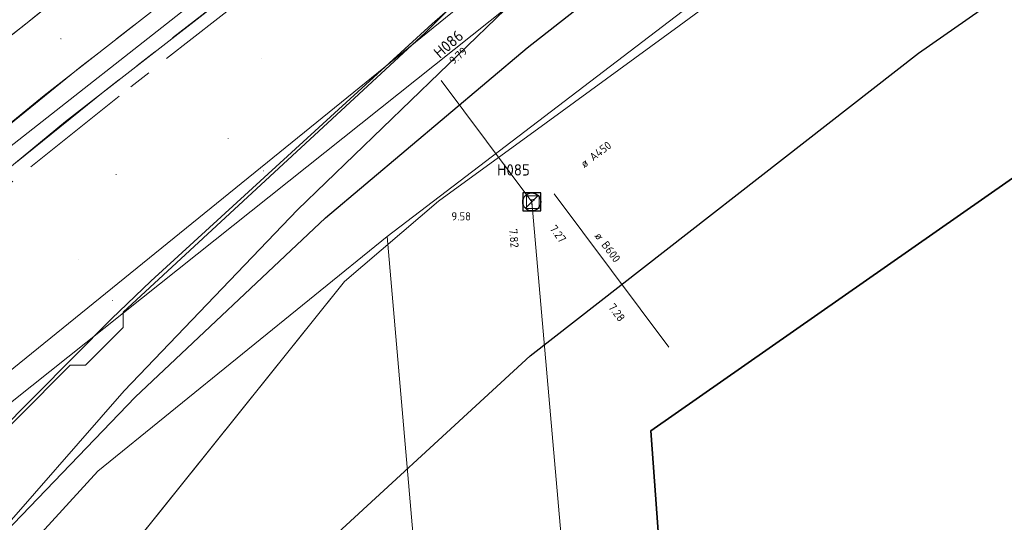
# Model space of a CAD drawing. Header units: metres. Extents: x 163628 to 167855, y 402678 to 405435.
# Tile 73 of 256: x 164198 to 164241, y 403246 to 403268. Entities that reach past the tile are written whole.
import ezdxf
from ezdxf.enums import TextEntityAlignment as Align

# ---------------------------------------------------------------- set-up
doc = ezdxf.new("R2010")
doc.units = ezdxf.units.M
doc.linetypes.add('X-CA190022.004-UO-DTM inmeting$0$AM-AS', pattern=[16, 10, -2, 2, -2])
doc.layers.get('0').update_dxf_attribs({"lineweight": 25})
for name, color, linetype, lineweight in [('X-CA190022.004-UO-BGT_Ondergrond$0$GE_201_SHDHek_Lijn_GEM', 253, 'X-CA190022.004-UO-BGT_Ondergrond$0$Hekwerk', 9), ('X-CA190022.004-UO-BGT_Ondergrond$0$GE_251_SPRTrein_as_Lijn_GEM', 253, 'Continuous', 9), ('X-CA190022.004-UO-BGT_Ondergrond$0$GE_401_OTDErf_Vlak_GEM', 253, 'Continuous', 9), ('X-CA190022.004-UO-BGT_Ondergrond$0$GE_421_OTDHalfverhard_gravel_Vlak_GEM', 253, 'Continuous', 9), ('X-CA190022.004-UO-BGT_Ondergrond$0$GE_601_PNDgrondvlakpand_Vlak_MV_GEM', 34, 'Continuous', 35), ('X-CA190022.004-UO-BGT_Ondergrond$0$GE_885_PutInspectieofRioolput_Punt_GEM', 253, 'Continuous', 9), ('X-CA190022.004-UO-BGT_Ondergrond$0$N-WE-RI-PUT_INSPECTIE-S', 253, 'Continuous', 9), ('X-CA190022.004-UO-DTM inmeting$0$B-WE-AM-AS_DWARSLIGGER-G', 246, 'X-CA190022.004-UO-DTM inmeting$0$AM-AS', 0), ('X-CA190022.004-UO-DTM inmeting$0$B-WE-AM-AS_SPOOR-G', 246, 'X-CA190022.004-UO-DTM inmeting$0$AM-AS', 0), ('X-CA190022.004-UO-DTM inmeting$0$B-WE-OG-HOOGTEPUNT-S', 246, 'Continuous', 0), ('X-CA190022.004-UO-KAD_Percelen$0$B-WE-KG-GRENS_PERCEEL-GV', 150, 'Continuous', 9), ('X-CA190022.004-UO-WHM_Riolering gemeente - drukleidingen_v0.1$0$Riool_onder_druk_asbestcement_leidingen_450_hgml', 214, 'X-CA190022.004-UO-WHM_Riolering gemeente - drukleidingen_v0.1$0$1-200 PERSLEIDING', 25), ('X-CA190022.004-UO-WHM_Riolering gemeente - drukleidingen_v0.1$0$Riool_onder_druk_pvc_leidingen_400_hgml', 214, 'X-CA190022.004-UO-WHM_Riolering gemeente - drukleidingen_v0.1$0$1-200 PERSLEIDING', 25), ('X-CA190022.004-UO-WHM_Riolering gemeente_NLCS_v0.2$0$B-WE-RI-BOB-T18', 214, 'Continuous', 15), ('X-CA190022.004-UO-WHM_Riolering gemeente_NLCS_v0.2$0$B-WE-RI-DIAMETER-T18', 214, 'Continuous', 15), ('X-CA190022.004-UO-WHM_Riolering gemeente_NLCS_v0.2$0$B-WE-RI-HWA_TRANSPORTLEIDING-G', 214, 'X-CA190022.004-UO-WHM_Riolering gemeente_NLCS_v0.2$0$1-200 HEMELWATER', 15), ('X-CA190022.004-UO-WHM_Riolering gemeente_NLCS_v0.2$0$B-WE-RI-PUT-S', 214, 'Continuous', 15), ('X-CA190022.004-UO-WHM_Riolering gemeente_NLCS_v0.2$0$B-WE-RI-PUTDEKSELHOOGTE-T18', 214, 'Continuous', 15), ('X-CA190022.004-UO-WHM_Riolering gemeente_NLCS_v0.2$0$B-WE-RI-PUTNUMMER-T25', 214, 'Continuous', 15)]:
    doc.layers.add(name, color=color, linetype=linetype, lineweight=lineweight)
doc.layers.add('X-CA190022.004-UO-DTM inmeting$0$X-XX-AL-MEETPUNT-S', color=246, linetype='Continuous', lineweight=0, plot=False)
doc.layers.add('X-CA190022.004-UO-KLIC$0$B-OI-KL-DATA_KPN_0000546663_VECT_19O042616-G', color=42, linetype='X-CA190022.004-UO-KLIC$0$1-200 TELEFONIE-KPN', lineweight=0, transparency=0.25)
doc.layers.add('X-CA190022.004-UO-KLIC$0$B-WE-KL-ET_MS-G', color=42, linetype='X-CA190022.004-UO-KLIC$0$1-200 MIDDENSPANNING', lineweight=0, transparency=0.25)
doc.styles.add('X-CA190022.004-UO-BGT_Ondergrond$0$NLCS-ISO', font='NLCS-ISO.ttf')
doc.styles.add('X-CA190022.004-UO-KLIC$0$NLCS-ISO', font='NLCS-ISO.ttf')
doc.styles.add('X-CA190022.004-UO-WHM_Riolering gemeente - drukleidingen_v0.1$0$NLCS-ISO', font='NLCS-ISO.ttf')
doc.styles.add('X-CA190022.004-UO-WHM_Riolering gemeente_NLCS_v0.2$0$NLCS-ISO', font='NLCS-ISO.ttf')
doc.styles.add('X-CA190022.004-UO-WHM_Riolering gemeente_NLCS_v0.2$0$NLCS-ISO-M200-T18', font='NLCS-ISO.ttf', dxfattribs={"height": 0.36})
doc.styles.add('X-CA190022.004-UO-WHM_Riolering gemeente_NLCS_v0.2$0$NLCS-ISO-M200-T25', font='NLCS-ISO.ttf', dxfattribs={"height": 0.5})
doc.linetypes.add('X-CA190022.004-UO-BGT_Ondergrond$0$Hekwerk', pattern='A,5,-1.5,[2,dgnlstyle-Veghel.shx,S=0.007937,R=0,X=0,Y=0],-1.5', length=8)
doc.linetypes.add('X-CA190022.004-UO-KLIC$0$1-200 MIDDENSPANNING', pattern='A,1.5,-0.6,["MS",X-CA190022.004-UO-KLIC$0$NLCS-ISO,S=0.24,R=0,X=-0.5,Y=-0.12],-0.05', length=2.15)
doc.linetypes.add('X-CA190022.004-UO-KLIC$0$1-200 TELEFONIE-KPN', pattern='A,1.5,-0.6,["KPN",X-CA190022.004-UO-KLIC$0$NLCS-ISO,S=0.24,R=0,X=-0.5,Y=-0.12],-0.3', length=2.4)
doc.linetypes.add('X-CA190022.004-UO-WHM_Riolering gemeente - drukleidingen_v0.1$0$1-200 PERSLEIDING', pattern='A,1.5,-0.6,["PERS",X-CA190022.004-UO-WHM_Riolering gemeente - drukleidingen_v0.1$0$NLCS-ISO,S=0.24,R=0,X=-0.5,Y=-0.12],-0.65', length=2.75)
doc.linetypes.add('X-CA190022.004-UO-WHM_Riolering gemeente_NLCS_v0.2$0$1-200 HEMELWATER', pattern='A,1.5,-0.6,["HWA",X-CA190022.004-UO-WHM_Riolering gemeente_NLCS_v0.2$0$NLCS-ISO,S=0.24,R=0,X=-0.5,Y=-0.12],-0.3', length=2.4)

# ---------------------------------------------------------------- blocks, each defined once
blk = doc.blocks.new('X-CA190022.004-UO-BGT_Ondergrond$0$SRI-PUT_INSPECTIEPUT_RIOOLPUT-SO')
at = {"color": 0, "linetype": 'ByBlock', "lineweight": 18}
blk.add_lwpolyline([(-1.12, -1.12), (1.12, -1.12), (1.12, 1.12), (-1.12, 1.12)], close=True, dxfattribs=at)
at = {"color": 0, "linetype": 'ByBlock', "lineweight": 18, "style": 'X-CA190022.004-UO-BGT_Ondergrond$0$NLCS-ISO'}
blk.add_text('r', height=1.5, dxfattribs=at).set_placement((0, 0.28), align=Align.MIDDLE_CENTER)
blk = doc.blocks.new('X-CA190022.004-UO-BGT_Ondergrond$0$IMGEOInspectierioolput')
at = {"layer": 'X-CA190022.004-UO-BGT_Ondergrond$0$N-WE-RI-PUT_INSPECTIE-S', "xscale": 10, "yscale": 10, "zscale": 10}
blk.add_blockref('X-CA190022.004-UO-BGT_Ondergrond$0$SRI-PUT_INSPECTIEPUT_RIOOLPUT-SO', (0, 0), dxfattribs=at)
blk = doc.blocks.new('X-CA190022.004-UO-DTM inmeting$0$SOG-HOOGTEPUNT-SO')
for p, q in [((-0.5, 0), (0.5, 0)), ((0, 0.5), (0, -0.5))]:
    blk.add_line(p, q)
blk = doc.blocks.new('X-CA190022.004-UO-DTM inmeting$0$punt')
at = {"color": 0, "lineweight": -2}
blk.add_line((0, 0), (0, 0), dxfattribs=at)
blk = doc.blocks.new('X-CA190022.004-UO-WHM_Riolering gemeente_NLCS_v0.2$0$B-SRI-PUT_BETON-SO')
blk.add_line((-1.41, -1.41), (1.41, 1.41))
at = {"lineweight": -3, "flags": 128}
blk.add_lwpolyline([(2, -2), (2, 2), (-2, 2), (-2, -2)], close=True, dxfattribs=at)
at = {"lineweight": -3}
blk.add_circle((0, 0), 2, dxfattribs=at)

msp = doc.modelspace()

# ---------------------------------------------------------------- linework, layer by layer
at = {"layer": 'X-CA190022.004-UO-BGT_Ondergrond$0$GE_201_SHDHek_Lijn_GEM'}
for p, q in [((164227.888, 403268.434), (164227.015, 403267.798)), ((164227.015, 403267.798), (164221.145, 403263.518)), ((164221.145, 403263.518), (164216.401, 403260.06)), ((164216.401, 403260.06), (164212.253, 403256.524)), ((164212.253, 403256.524), (164173.052, 403207.658))]:
    msp.add_line(p, q, dxfattribs=at)
at = {"layer": 'X-CA190022.004-UO-BGT_Ondergrond$0$GE_251_SPRTrein_as_Lijn_GEM'}
for p, q in [((164199.01, 403264.72), (164213.79, 403276.26)), ((164197.279, 403262.276), (164213.571, 403275.106)), ((164199.96, 403263.57), (164214.76, 403275.1)), ((164190.3, 403257.63), (164199.01, 403264.72)), ((164191.24, 403256.43), (164199.96, 403263.57))]:
    msp.add_line(p, q, dxfattribs=at)
msp.add_arc((164652.446, 402695.987), 731.847, 128.339808, 130.39874, dxfattribs=at)
at = {"layer": 'X-CA190022.004-UO-BGT_Ondergrond$0$GE_251_SPRTrein_as_Lijn_GEM', "extrusion": (0, 0, -1)}
msp.add_arc((-164650.76, 402698.035), 727.695, 49.597293, 51.664505, dxfattribs=at)
at = {"layer": 'X-CA190022.004-UO-BGT_Ondergrond$0$GE_401_OTDErf_Vlak_GEM', "flags": 128}
for points in [[(164459.34, 403244.36), (164458.98, 403249.35), (164451.064, 403357.976), (164450.697, 403362.962), (164410.791, 403360.027), (164331.744, 403321.501), (164292.812, 403296.784), (164225.762, 403249.94), (164227.415, 403227.365)], [(164173.052, 403207.658), (164212.253, 403256.524), (164216.401, 403260.06), (164221.145, 403263.518), (164227.015, 403267.798), (164227.888, 403268.434), (164227.882, 403268.47), (164227.824, 403268.802), (164228.309, 403268.802), (164236.668, 403275.289), (164249.837, 403284.333), (164271.388, 403298.617), (164297.982, 403315.98), (164309.158, 403323.083), (164318.271, 403328.928), (164328.944, 403335.567), (164339.738, 403342.06), (164352.683, 403349.048)]]:
    msp.add_lwpolyline(points, dxfattribs=at)
at = {"layer": 'X-CA190022.004-UO-BGT_Ondergrond$0$GE_421_OTDHalfverhard_gravel_Vlak_GEM', "flags": 128}
msp.add_lwpolyline([(164404.334, 403384.783), (164384.642, 403375.1), (164364.838, 403364.953), (164342.639, 403352.83), (164330.106, 403346.329), (164315.411, 403337.796), (164302.589, 403329.694), (164285.963, 403319.072), (164259.141, 403300.844), (164240.695, 403287.173), (164226.591, 403277.023), (164223.622, 403274.491), (164224.049, 403271.077), (164224.138, 403270.362), (164225.375, 403268.806), (164226.075, 403268.805), (164227.824, 403268.802), (164227.882, 403268.47), (164227.888, 403268.434), (164227.015, 403267.798), (164221.145, 403263.518), (164216.401, 403260.06), (164212.253, 403256.524), (164173.052, 403207.658)], dxfattribs=at)
at = {"layer": 'X-CA190022.004-UO-BGT_Ondergrond$0$GE_601_PNDgrondvlakpand_Vlak_MV_GEM', "flags": 128}
msp.add_lwpolyline([(164451.064, 403357.976), (164458.98, 403249.35), (164459.34, 403244.36), (164453.748, 403243.95), (164453.34, 403243.92), (164337.868, 403235.458), (164335.639, 403265.866), (164304.86, 403263.604), (164305.46, 403255.426), (164303.66, 403253.318), (164305.028, 403234.668), (164297.717, 403234.125), (164297.797, 403232.527), (164272.587, 403230.678), (164261.787, 403229.886), (164227.415, 403227.365), (164225.762, 403249.94), (164292.812, 403296.784), (164331.744, 403321.501), (164410.791, 403360.027), (164450.697, 403362.962), (164451.064, 403357.976)], dxfattribs=at)
at = {"layer": 'X-CA190022.004-UO-DTM inmeting$0$B-WE-AM-AS_DWARSLIGGER-G', "ltscale": 0.5}
for p, q in [((164208.336, 403269.442, 10.049), (164202.32, 403264.698, 10.073)), ((164202.32, 403264.698, 10.073), (164195.008, 403258.838, 10.071))]:
    msp.add_line(p, q, dxfattribs=at)
at = {"layer": 'X-CA190022.004-UO-DTM inmeting$0$B-WE-AM-AS_SPOOR-G', "ltscale": 0.5}
for p, q in [((164207.723, 403271.525, 10.242), (164200.681, 403266.024, 10.243)), ((164208.616, 403270.333, 10.223), (164201.684, 403264.923, 10.237)), ((164198.85, 403268.396, 10.287), (164191.9, 403262.861, 10.293)), ((164200.681, 403266.024, 10.243), (164193.784, 403260.463, 10.245)), ((164201.684, 403264.923, 10.237), (164194.715, 403259.283, 10.24))]:
    msp.add_line(p, q, dxfattribs=at)
at = {"layer": 'X-CA190022.004-UO-KAD_Percelen$0$B-WE-KG-GRENS_PERCEEL-GV', "flags": 128}
msp.add_lwpolyline([(164467.899, 403234.987), (164456.621, 403388.359), (164455.852, 403398.81), (164455.428, 403404.573), (164439.548, 403397.62), (164439.743, 403395.067), (164420.417, 403385.713), (164397.764, 403374.75), (164371.136, 403361.559), (164358.377, 403354.762), (164345.274, 403347.596), (164327.091, 403336.771), (164317.093, 403330.96), (164302.186, 403321.636), (164284.985, 403310.301), (164267.784, 403298.445), (164251.857, 403287.067), (164235.818, 403275.048), (164214.13, 403258.511), (164217.745, 403216.986), (164299.737, 403222.886)], close=True, dxfattribs=at)
for points in [[(164172.261, 403232.128), (164231.465, 403280.122), (164239.956, 403286.545), (164266.101, 403305.436), (164285.655, 403318.879), (164300.875, 403328.796), (164316.027, 403338.203), (164330.341, 403346.655), (164343.747, 403354.336), (164363.145, 403364.918)], [(164363.145, 403364.918), (164343.747, 403354.336), (164330.341, 403346.655), (164316.027, 403338.203), (164300.875, 403328.796), (164285.655, 403318.879), (164266.101, 403305.436), (164239.956, 403286.545), (164231.465, 403280.122), (164220.175, 403269.341), (164210.181, 403259.676), (164202.543, 403251.699), (164196.549, 403244.865)], [(164190.129, 403235.878), (164201.383, 403248.159), (164214.13, 403258.511), (164235.818, 403275.048), (164251.857, 403287.067), (164267.784, 403298.445), (164284.985, 403310.301), (164302.186, 403321.636), (164317.093, 403330.96), (164327.091, 403336.771), (164345.274, 403347.596), (164358.377, 403354.762)], [(164196.549, 403244.865), (164202.543, 403251.699), (164210.181, 403259.676), (164220.175, 403269.341), (164231.465, 403280.122), (164172.261, 403232.128)], [(164217.745, 403216.986), (164214.13, 403258.511), (164201.383, 403248.159), (164190.129, 403235.878)]]:
    msp.add_lwpolyline(points, dxfattribs=at)
at = {"layer": 'X-CA190022.004-UO-KLIC$0$B-OI-KL-DATA_KPN_0000546663_VECT_19O042616-G', "flags": 128}
msp.add_lwpolyline([(164486.833, 403425.5), (164401.167, 403384.5), (164393.5, 403380.5), (164353.5, 403359.833), (164345.167, 403355.167), (164313.167, 403336.833), (164308.5, 403333.833), (164282.833, 403316.833), (164277.833, 403313.167), (164255.833, 403298.167), (164245.833, 403290.833), (164228.833, 403278.833), (164227.833, 403277.833), (164218.5, 403270.167), (164215.833, 403267.5), (164202.5, 403255.167), (164202.5, 403254.5), (164200.833, 403252.833), (164200.167, 403252.833), (164195.5, 403248.167), (164190.167, 403242.167)], dxfattribs=at)
at = {"layer": 'X-CA190022.004-UO-KLIC$0$B-WE-KL-ET_MS-G', "linetype": 'X-CA190022.004-UO-KLIC$0$1-200 MIDDENSPANNING'}
for points in [[(164187.726, 403239.399), (164195.998, 403249.969), (164279.38, 403316.35), (164283.02, 403318.59), (164292.035, 403324.574), (164340.698, 403354.401), (164421.96, 403395.77), (164486.4, 403426.45), (164489.876, 403428.332), (164490.343, 403428.585), (164493.86, 403430.49), (164499.343, 403432.887), (164500.722, 403433.556), (164501.149, 403433.763), (164502.209, 403434.277), (164502.955, 403434.638), (164503.135, 403434.725), (164518.56, 403442.2), (164520.422, 403443.089)], [(164187.726, 403239.399), (164195.998, 403249.969), (164279.38, 403316.35), (164283.02, 403318.59), (164292.035, 403324.574), (164340.698, 403354.401), (164421.96, 403395.77), (164486.4, 403426.45), (164489.876, 403428.332), (164490.343, 403428.585), (164493.86, 403430.49), (164499.343, 403432.887), (164500.722, 403433.556), (164501.149, 403433.763), (164502.209, 403434.277), (164502.955, 403434.638), (164503.135, 403434.725), (164518.56, 403442.2)], [(164351.532, 403359.779), (164310.652, 403335.725), (164308.61, 403334.465), (164269.972, 403309.494), (164268.001, 403308.127), (164236.448, 403284.66), (164234.559, 403283.18), (164217.926, 403269.461), (164216.115, 403267.886), (164203.721, 403256.532), (164201.989, 403254.871), (164196.918, 403249.777), (164187.726, 403239.399)], [(164139, 403203.146), (164158.368, 403221.272), (164168.156, 403230.686), (164179.735, 403241.185), (164179.882, 403241.333), (164179.912, 403241.363), (164180.38, 403241.844), (164182.238, 403242.074), (164182.435, 403241.928), (164184.318, 403240.532), (164184.682, 403240.262), (164186.234, 403239.111), (164187.537, 403239.158), (164187.726, 403239.399), (164195.998, 403249.969), (164279.38, 403316.35), (164283.02, 403318.59), (164292.035, 403324.574)], [(164139, 403203.146), (164158.368, 403221.272), (164168.156, 403230.686), (164179.735, 403241.185), (164179.882, 403241.333), (164179.912, 403241.363), (164180.38, 403241.844), (164182.238, 403242.074), (164182.435, 403241.928), (164184.318, 403240.532), (164184.682, 403240.262), (164186.234, 403239.111), (164187.537, 403239.158), (164187.726, 403239.399), (164195.998, 403249.969), (164279.38, 403316.35)]]:
    msp.add_lwpolyline(points, dxfattribs=at)
at = {"layer": 'X-CA190022.004-UO-WHM_Riolering gemeente - drukleidingen_v0.1$0$Riool_onder_druk_asbestcement_leidingen_450_hgml', "flags": 128}
msp.add_lwpolyline([(164041.696, 403048.992), (164057.888, 403035.424), (164070.8, 403024.32), (164076.496, 403019.328), (164079.76, 403016.48), (164082.848, 403012.704), (164084.864, 403008.736), (164086.912, 403005.44), (164088.24, 403003.712), (164089.904, 403003.232), (164092.128, 403003.424), (164116.608, 403031.04), (164116.752, 403031.168), (164117.68, 403031.648), (164118.544, 403031.776), (164122.064, 403033.44), (164124.032, 403035.04), (164124.784, 403035.936), (164125.312, 403037.056), (164126.064, 403038.368), (164134.208, 403045.856), (164137.376, 403046.4), (164138.528, 403047.648), (164139.696, 403049.28), (164141.136, 403053.856), (164140.736, 403063.616), (164140.112, 403073.6), (164139.392, 403087.488), (164139.776, 403097.952), (164140.624, 403111.296), (164141.568, 403118.976), (164143.136, 403130.272), (164144.672, 403139.872), (164150.432, 403160.832), (164151.712, 403164.672), (164156.464, 403179.872), (164160.544, 403191.712), (164166.16, 403202.752), (164175.232, 403217.632), (164180.096, 403224.64), (164187.872, 403234.592), (164197.312, 403245.472), (164203.024, 403251.424), (164211.424, 403259.328), (164220.304, 403266.816), (164227.968, 403272.832), (164232.576, 403276.224), (164236.656, 403279.04), (164241.104, 403282.144), (164246.656, 403285.536), (164249.632, 403287.488), (164256.256, 403291.168), (164259.76, 403293.184), (164260.144, 403297.088), (164246.416, 403316.8), (164247.408, 403319.968), (164248.192, 403320.736), (164272.64, 403337.44), (164290.144, 403348.416), (164313.152, 403362.88), (164354.304, 403385.824), (164384.944, 403401.824), (164413.664, 403415.84), (164451.424, 403433.696), (164460.096, 403437.92), (164471.904, 403442.784), (164480.64, 403446.112), (164489.584, 403449.632), (164495.968, 403452.448), (164501.664, 403455.424), (164505.312, 403457.312)], dxfattribs=at)
at = {"layer": 'X-CA190022.004-UO-WHM_Riolering gemeente - drukleidingen_v0.1$0$Riool_onder_druk_pvc_leidingen_400_hgml', "flags": 128}
msp.add_lwpolyline([(164042.416, 403051.52), (164054.784, 403065.6), (164057.152, 403068.608), (164073.04, 403088.384), (164083.152, 403108.128), (164084.848, 403116.544), (164085.328, 403121.44), (164086.592, 403128.224), (164088.224, 403135.392), (164104.832, 403154.336), (164123.12, 403173.696), (164137.664, 403189.056), (164142.704, 403192.768), (164144.784, 403193.152), (164147.808, 403192.352), (164154.912, 403188.864), (164160.08, 403186.624), (164166.336, 403183.808), (164174.864, 403200.896), (164186.784, 403216.512), (164191.792, 403223.168), (164196.592, 403229.024), (164201.536, 403234.88), (164209.936, 403243.584), (164220.448, 403253.248), (164237.568, 403266.592), (164267.664, 403287.584), (164280.048, 403296.288), (164290.352, 403303.456), (164312.336, 403317.408), (164326.624, 403326.688), (164344.784, 403337.632), (164361.072, 403344.864), (164373.536, 403350.656), (164389.344, 403358.848), (164394.256, 403361.952), (164457.408, 403390.88), (164481.408, 403401.856), (164488.976, 403412.864), (164490.976, 403415.808), (164492.48, 403417.088), (164495.52, 403418.592), (164503.904, 403422.688)], dxfattribs=at)
at = {"layer": 'X-CA190022.004-UO-WHM_Riolering gemeente_NLCS_v0.2$0$B-WE-RI-HWA_TRANSPORTLEIDING-G'}
for p, q in [((164216.512, 403265.376), (164220.512, 403260.032)), ((164221.504, 403260.384), (164226.556, 403253.622)), ((164220.512, 403260.032), (164225.04, 403208.288))]:
    msp.add_line(p, q, dxfattribs=at)

# ---------------------------------------------------------------- block references
at = {"layer": 'X-CA190022.004-UO-BGT_Ondergrond$0$GE_885_PutInspectieofRioolput_Punt_GEM', "xscale": 0.025, "yscale": 0.025, "zscale": 0.025}
msp.add_blockref('X-CA190022.004-UO-BGT_Ondergrond$0$IMGEOInspectierioolput', (164220.561, 403260.016), dxfattribs=at)
at = {"layer": 'X-CA190022.004-UO-DTM inmeting$0$B-WE-OG-HOOGTEPUNT-S', "linetype": 'ByBlock', "lineweight": -2, "xscale": 0.01, "yscale": 0.01, "zscale": 0.01}
for p in [(164199.752, 403267.225, 10.072), (164208.583, 403266.351, 10.004), (164214.442, 403266.33, 9.831), (164207.124, 403262.814, 9.961), (164202.184, 403261.243, 10.096), (164208.675, 403261.403, 9.79), (164200.543, 403257.48, 10.079), (164202.025, 403255.697, 9.924)]:
    msp.add_blockref('X-CA190022.004-UO-DTM inmeting$0$SOG-HOOGTEPUNT-SO', p, dxfattribs=at)
at = {"layer": 'X-CA190022.004-UO-DTM inmeting$0$X-XX-AL-MEETPUNT-S', "linetype": 'ByBlock', "lineweight": -2}
for p in [(164200.681, 403266.024, 10.243), (164201.684, 403264.923, 10.237), (164202.32, 403264.698, 10.073)]:
    msp.add_blockref('X-CA190022.004-UO-DTM inmeting$0$punt', p, dxfattribs=at)
at = {"layer": 'X-CA190022.004-UO-WHM_Riolering gemeente_NLCS_v0.2$0$B-WE-RI-PUT-S', "xscale": 0.2, "yscale": 0.2, "zscale": 0.2}
msp.add_blockref('X-CA190022.004-UO-WHM_Riolering gemeente_NLCS_v0.2$0$B-SRI-PUT_BETON-SO', (164220.512, 403260.032), dxfattribs=at)

# ---------------------------------------------------------------- texts
at = {"layer": 'X-CA190022.004-UO-WHM_Riolering gemeente_NLCS_v0.2$0$B-WE-RI-BOB-T18', "style": 'X-CA190022.004-UO-WHM_Riolering gemeente_NLCS_v0.2$0$NLCS-ISO-M200-T18'}
for s, rotation, p in [('7.27', 306.7382, (164221.281, 403258.844)), ('7.82', 275.0132, (164219.511, 403258.828)), ('7.28', 306.7382, (164223.867, 403255.384))]:
    msp.add_text(s, height=0.36, rotation=rotation, dxfattribs=at).set_placement(p)
at = {"layer": 'X-CA190022.004-UO-WHM_Riolering gemeente_NLCS_v0.2$0$B-WE-RI-DIAMETER-T18', "style": 'X-CA190022.004-UO-WHM_Riolering gemeente_NLCS_v0.2$0$NLCS-ISO-M200-T18'}
for s, rotation, p in [('ø A450', 37.2202, (164222.831, 403261.513)), ('ø B600', 306.7382, (164223.265, 403258.529))]:
    msp.add_text(s, height=0.36, rotation=rotation, dxfattribs=at).set_placement(p)
at = {"layer": 'X-CA190022.004-UO-WHM_Riolering gemeente_NLCS_v0.2$0$B-WE-RI-PUTDEKSELHOOGTE-T18', "style": 'X-CA190022.004-UO-WHM_Riolering gemeente_NLCS_v0.2$0$NLCS-ISO-M200-T18'}
msp.add_text('9.79', height=0.36, rotation=41.19, dxfattribs=at).set_placement((164217.063, 403266.057))
msp.add_text('9.58', height=0.36, dxfattribs=at).set_placement((164216.97, 403259.216))
at = {"layer": 'X-CA190022.004-UO-WHM_Riolering gemeente_NLCS_v0.2$0$B-WE-RI-PUTNUMMER-T25', "style": 'X-CA190022.004-UO-WHM_Riolering gemeente_NLCS_v0.2$0$NLCS-ISO-M200-T25'}
msp.add_text('H086', height=0.5, rotation=41.19, dxfattribs=at).set_placement((164216.461, 403266.327))
msp.add_text('H085', height=0.5, dxfattribs=at).set_placement((164218.981, 403261.193))

doc.saveas('drawing.dxf')
